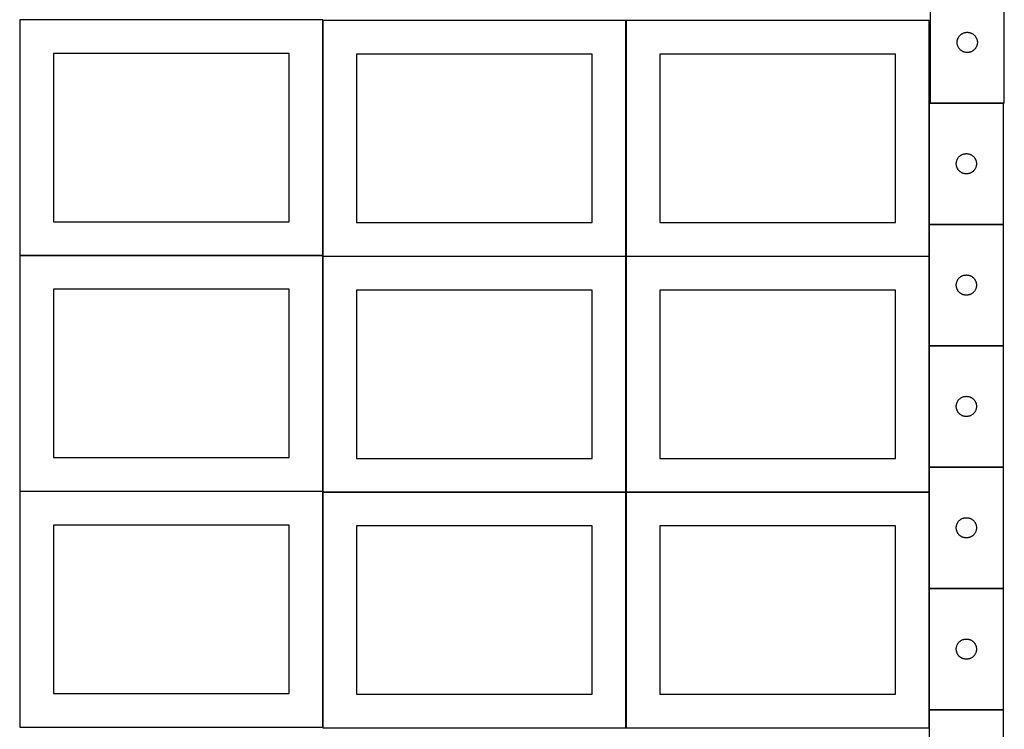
# Model space of a CAD drawing. Header units: millimetres. Extents: x 7 to 1493, y 7 to 2993.
# Tile 2 of 12: x 9 to 1471, y 709 to 1763. Entities that reach past the tile are written whole.
import ezdxf

# ---------------------------------------------------------------- set-up
doc = ezdxf.new("R2010")
doc.units = ezdxf.units.MM
doc.layers.add('COMMON', color=5, linetype='CONTINUOUS', true_color=0x0000ff)
doc.layers.add('CUT', color=7, linetype='CONTINUOUS', true_color=0x000000)

msp = doc.modelspace()

# ---------------------------------------------------------------- linework, layer by layer
at = {"layer": 'COMMON'}
for p, q in [((459.274233, 1412.623824), (459.274233, 1761.299045)), ((909.474234, 1411.299045), (909.474234, 1761.299045)), ((1359.674234, 1638.722963), (1359.674234, 1458.722963)), ((1469.774235, 1638.822964), (1361.099119, 1638.822964)), ((1359.674234, 1458.522962), (1359.674234, 1411.299045)), ((1469.774235, 1458.622963), (1359.774235, 1458.622963)), ((459.174232, 1412.523824), (9.174232, 1412.523824)), ((459.274233, 1062.423823), (459.274233, 1411.099044)), ((909.374233, 1411.199045), (459.374233, 1411.199045)), ((909.474234, 1061.099044), (909.474234, 1411.099044)), ((1359.574234, 1411.199045), (909.574234, 1411.199045)), ((1359.674234, 1411.099044), (1359.674234, 1278.522962)), ((1359.674234, 1278.322961), (1359.674234, 1098.322961)), ((1469.774235, 1278.422962), (1359.774235, 1278.422962)), ((1359.674234, 1098.12296), (1359.674234, 1061.099044)), ((1469.774235, 1098.222961), (1359.774235, 1098.222961)), ((9.174232, 1062.323822), (459.174232, 1062.323822)), ((459.274233, 712.223822), (459.274233, 1060.899043)), ((459.374233, 1060.999043), (909.374233, 1060.999043)), ((909.474233, 1060.899043), (909.474233, 710.899043)), ((1359.574234, 1060.999044), (909.574234, 1060.999044)), ((1359.674234, 1060.899043), (1359.674234, 918.12296)), ((1359.674234, 917.922959), (1359.674234, 737.922959)), ((1469.774235, 918.02296), (1359.774235, 918.02296)), ((1359.674234, 737.722958), (1359.674234, 710.899043)), ((1359.774235, 737.822958), (1469.774235, 737.822958))]:
    msp.add_line(p, q, dxfattribs=at)
at = {"layer": 'CUT'}
for p, q in [((1361.099119, 1818.922964), (1361.099119, 1638.922964)), ((1471.099119, 1638.922964), (1471.099119, 1818.922964)), ((459.174232, 1762.623824), (9.174232, 1762.623824)), ((9.174232, 1762.623824), (9.174232, 1412.623824)), ((459.174232, 1412.623824), (459.174232, 1762.623824)), ((909.374233, 1761.299045), (459.374233, 1761.299045)), ((459.374233, 1761.299045), (459.374233, 1411.299045)), ((909.374233, 1411.299045), (909.374233, 1761.299045)), ((1359.574234, 1761.299045), (909.574234, 1761.299045)), ((909.574234, 1761.299045), (909.574234, 1411.299045)), ((1359.574234, 1411.299045), (1359.574234, 1761.299045)), ((1405.629957, 1739.665247), (1406.196837, 1740.189943)), ((1406.196837, 1740.189943), (1406.789977, 1740.684762)), ((1406.789977, 1740.684762), (1407.407803, 1741.148389)), ((1407.407803, 1741.148389), (1408.048676, 1741.579598)), ((1408.048676, 1741.579598), (1408.710898, 1741.977243)), ((1408.710898, 1741.977243), (1409.392712, 1742.340271)), ((1409.392712, 1742.340271), (1410.092311, 1742.667718)), ((1410.092311, 1742.667718), (1410.807838, 1742.958717)), ((1410.807838, 1742.958717), (1411.537397, 1743.212495)), ((1411.537397, 1743.212495), (1412.279052, 1743.42838)), ((1412.279052, 1743.42838), (1413.030838, 1743.6058)), ((1413.030838, 1743.6058), (1413.79076, 1743.744283)), ((1413.79076, 1743.744283), (1414.556804, 1743.843463)), ((1414.556804, 1743.843463), (1415.326938, 1743.903076)), ((1415.326938, 1743.903076), (1416.099119, 1743.922964)), ((1416.099119, 1743.922964), (1416.8713, 1743.903076)), ((1416.8713, 1743.903076), (1417.641434, 1743.843463)), ((1417.641434, 1743.843463), (1418.407478, 1743.744283)), ((1418.407478, 1743.744283), (1419.1674, 1743.6058)), ((1419.1674, 1743.6058), (1419.919186, 1743.42838)), ((1419.919186, 1743.42838), (1420.660842, 1743.212495)), ((1420.660842, 1743.212495), (1421.3904, 1742.958717)), ((1421.3904, 1742.958717), (1422.105928, 1742.667718)), ((1422.105928, 1742.667718), (1422.805526, 1742.340271)), ((1422.805526, 1742.340271), (1423.48734, 1741.977243)), ((1423.48734, 1741.977243), (1424.149562, 1741.579598)), ((1424.149562, 1741.579598), (1424.790436, 1741.148389)), ((1424.790436, 1741.148389), (1425.408261, 1740.684762)), ((1425.408261, 1740.684762), (1426.001401, 1740.189943)), ((1426.001401, 1740.189943), (1426.568281, 1739.665247)), ((1401.104092, 1729.309183), (1401.143856, 1730.080596)), ((1401.104092, 1728.536746), (1401.104092, 1729.309183)), ((1401.143856, 1727.765332), (1401.104092, 1728.536746)), ((1401.143856, 1730.080596), (1401.223279, 1730.84894)), ((1401.223279, 1726.996989), (1401.143856, 1727.765332)), ((1401.223279, 1730.84894), (1401.34215, 1731.612176)), ((1401.34215, 1726.233753), (1401.223279, 1726.996989)), ((1401.34215, 1731.612176), (1401.500154, 1732.368281)), ((1401.500154, 1725.477648), (1401.34215, 1726.233753)), ((1401.500154, 1732.368281), (1401.696871, 1733.115249)), ((1401.696871, 1724.73068), (1401.500154, 1725.477648)), ((1401.696871, 1733.115249), (1401.931781, 1733.8511)), ((1401.931781, 1733.8511), (1402.20426, 1734.573883)), ((1402.20426, 1734.573883), (1402.513585, 1735.28168)), ((1402.513585, 1735.28168), (1402.858937, 1735.972616)), ((1402.858937, 1735.972616), (1403.2394, 1736.644856)), ((1403.2394, 1736.644856), (1403.653964, 1737.29662)), ((1403.653964, 1737.29662), (1404.10153, 1737.926179)), ((1404.10153, 1737.926179), (1404.580912, 1738.531862)), ((1404.580912, 1738.531862), (1405.090839, 1739.112064)), ((1405.090839, 1739.112064), (1405.629957, 1739.665247)), ((1426.568281, 1739.665247), (1427.1074, 1739.112064)), ((1427.1074, 1739.112064), (1427.617326, 1738.531862)), ((1427.617326, 1738.531862), (1428.096708, 1737.926179)), ((1428.096708, 1737.926179), (1428.544274, 1737.29662)), ((1428.544274, 1737.29662), (1428.958839, 1736.644856)), ((1428.958839, 1736.644856), (1429.339301, 1735.972616)), ((1429.339301, 1735.972616), (1429.684653, 1735.28168)), ((1429.684653, 1735.28168), (1429.993979, 1734.573883)), ((1429.993979, 1734.573883), (1430.266458, 1733.8511)), ((1430.266458, 1733.8511), (1430.501367, 1733.115249)), ((1430.501367, 1733.115249), (1430.698085, 1732.368281)), ((1430.698085, 1725.477648), (1430.501367, 1724.73068)), ((1430.698085, 1732.368281), (1430.856088, 1731.612176)), ((1430.856088, 1726.233753), (1430.698085, 1725.477648)), ((1430.856088, 1731.612176), (1430.974959, 1730.84894)), ((1430.974959, 1726.996989), (1430.856088, 1726.233753)), ((1430.974959, 1730.84894), (1431.054382, 1730.080596)), ((1431.054382, 1727.765332), (1430.974959, 1726.996989)), ((1431.054382, 1730.080596), (1431.094146, 1729.309183)), ((1431.094146, 1728.536746), (1431.054382, 1727.765332)), ((1431.094146, 1729.309183), (1431.094146, 1728.536746)), ((409.174232, 1712.623824), (59.174232, 1712.623824)), ((59.174232, 1712.623824), (59.174232, 1462.623824)), ((409.174232, 1462.623824), (409.174232, 1712.623824)), ((859.374233, 1711.299045), (509.374233, 1711.299045)), ((509.374233, 1711.299045), (509.374233, 1461.299045)), ((859.374233, 1461.299045), (859.374233, 1711.299045)), ((1309.574234, 1711.299045), (959.574234, 1711.299045)), ((959.574234, 1711.299045), (959.574234, 1461.299045)), ((1309.574234, 1461.299045), (1309.574234, 1711.299045)), ((1401.931781, 1723.994829), (1401.696871, 1724.73068)), ((1402.20426, 1723.272046), (1401.931781, 1723.994829)), ((1402.513585, 1722.564249), (1402.20426, 1723.272046)), ((1402.858937, 1721.873313), (1402.513585, 1722.564249)), ((1403.2394, 1721.201072), (1402.858937, 1721.873313)), ((1403.653964, 1720.549309), (1403.2394, 1721.201072)), ((1404.10153, 1719.91975), (1403.653964, 1720.549309)), ((1404.580912, 1719.314067), (1404.10153, 1719.91975)), ((1405.090839, 1718.733864), (1404.580912, 1719.314067)), ((1405.629957, 1718.180682), (1405.090839, 1718.733864)), ((1406.196837, 1717.655985), (1405.629957, 1718.180682)), ((1406.789977, 1717.161167), (1406.196837, 1717.655985)), ((1407.407803, 1716.697539), (1406.789977, 1717.161167)), ((1408.048676, 1716.266331), (1407.407803, 1716.697539)), ((1408.710898, 1715.868686), (1408.048676, 1716.266331)), ((1409.392712, 1715.505658), (1408.710898, 1715.868686)), ((1410.092311, 1715.178211), (1409.392712, 1715.505658)), ((1410.807838, 1714.887212), (1410.092311, 1715.178211)), ((1411.537397, 1714.633434), (1410.807838, 1714.887212)), ((1412.279052, 1714.417549), (1411.537397, 1714.633434)), ((1413.030838, 1714.240129), (1412.279052, 1714.417549)), ((1413.79076, 1714.101646), (1413.030838, 1714.240129)), ((1414.556804, 1714.002466), (1413.79076, 1714.101646)), ((1415.326938, 1713.942853), (1414.556804, 1714.002466)), ((1416.099119, 1713.922964), (1415.326938, 1713.942853)), ((1416.8713, 1713.942853), (1416.099119, 1713.922964)), ((1417.641434, 1714.002466), (1416.8713, 1713.942853)), ((1418.407478, 1714.101646), (1417.641434, 1714.002466)), ((1419.1674, 1714.240129), (1418.407478, 1714.101646)), ((1419.919186, 1714.417549), (1419.1674, 1714.240129)), ((1420.660842, 1714.633434), (1419.919186, 1714.417549)), ((1421.3904, 1714.887212), (1420.660842, 1714.633434)), ((1422.105928, 1715.178211), (1421.3904, 1714.887212)), ((1422.805526, 1715.505658), (1422.105928, 1715.178211)), ((1423.48734, 1715.868686), (1422.805526, 1715.505658)), ((1424.149562, 1716.266331), (1423.48734, 1715.868686)), ((1424.790436, 1716.697539), (1424.149562, 1716.266331)), ((1425.408261, 1717.161167), (1424.790436, 1716.697539)), ((1426.001401, 1717.655985), (1425.408261, 1717.161167)), ((1426.568281, 1718.180682), (1426.001401, 1717.655985)), ((1427.1074, 1718.733864), (1426.568281, 1718.180682)), ((1427.617326, 1719.314067), (1427.1074, 1718.733864)), ((1428.096708, 1719.91975), (1427.617326, 1719.314067)), ((1428.544274, 1720.549309), (1428.096708, 1719.91975)), ((1428.958839, 1721.201072), (1428.544274, 1720.549309)), ((1429.339301, 1721.873313), (1428.958839, 1721.201072)), ((1429.684653, 1722.564249), (1429.339301, 1721.873313)), ((1429.993979, 1723.272046), (1429.684653, 1722.564249)), ((1430.266458, 1723.994829), (1429.993979, 1723.272046)), ((1430.501367, 1724.73068), (1430.266458, 1723.994829)), ((1469.774235, 1638.722963), (1359.774235, 1638.722963)), ((1359.774235, 1638.722963), (1359.774235, 1458.722963)), ((1361.099119, 1638.922964), (1471.099119, 1638.922964)), ((1469.774235, 1458.722963), (1469.774235, 1638.722963)), ((1399.779208, 1549.109182), (1399.818972, 1549.880595)), ((1399.818972, 1549.880595), (1399.898395, 1550.648939)), ((1399.898395, 1550.648939), (1400.017266, 1551.412175)), ((1400.017266, 1551.412175), (1400.17527, 1552.16828)), ((1400.17527, 1552.16828), (1400.371987, 1552.915248)), ((1400.371987, 1552.915248), (1400.606897, 1553.651099)), ((1400.606897, 1553.651099), (1400.879376, 1554.373882)), ((1400.879376, 1554.373882), (1401.188701, 1555.081679)), ((1401.188701, 1555.081679), (1401.534053, 1555.772615)), ((1401.534053, 1555.772615), (1401.914516, 1556.444855)), ((1401.914516, 1556.444855), (1402.32908, 1557.096619)), ((1402.32908, 1557.096619), (1402.776646, 1557.726178)), ((1402.776646, 1557.726178), (1403.256028, 1558.331861)), ((1403.256028, 1558.331861), (1403.765955, 1558.912063)), ((1403.765955, 1558.912063), (1404.305073, 1559.465246)), ((1404.305073, 1559.465246), (1404.871953, 1559.989942)), ((1404.871953, 1559.989942), (1405.465093, 1560.484761)), ((1405.465093, 1560.484761), (1406.082919, 1560.948388)), ((1406.082919, 1560.948388), (1406.723792, 1561.379597)), ((1406.723792, 1561.379597), (1407.386014, 1561.777242)), ((1407.386014, 1561.777242), (1408.067828, 1562.14027)), ((1408.067828, 1562.14027), (1408.767427, 1562.467717)), ((1408.767427, 1562.467717), (1409.482954, 1562.758716)), ((1409.482954, 1562.758716), (1410.212513, 1563.012494)), ((1410.212513, 1563.012494), (1410.954168, 1563.228379)), ((1410.954168, 1563.228379), (1411.705954, 1563.405799)), ((1411.705954, 1563.405799), (1412.465876, 1563.544282)), ((1412.465876, 1563.544282), (1413.23192, 1563.643462)), ((1413.23192, 1563.643462), (1414.002054, 1563.703075)), ((1414.002054, 1563.703075), (1414.774235, 1563.722963)), ((1414.774235, 1563.722963), (1415.546416, 1563.703075)), ((1415.546416, 1563.703075), (1416.31655, 1563.643462)), ((1416.31655, 1563.643462), (1417.082594, 1563.544282)), ((1417.082594, 1563.544282), (1417.842516, 1563.405799)), ((1417.842516, 1563.405799), (1418.594302, 1563.228379)), ((1418.594302, 1563.228379), (1419.335958, 1563.012494)), ((1419.335958, 1563.012494), (1420.065516, 1562.758716)), ((1420.065516, 1562.758716), (1420.781044, 1562.467717)), ((1420.781044, 1562.467717), (1421.480642, 1562.14027)), ((1421.480642, 1562.14027), (1422.162456, 1561.777242)), ((1422.162456, 1561.777242), (1422.824678, 1561.379597)), ((1422.824678, 1561.379597), (1423.465552, 1560.948388)), ((1423.465552, 1560.948388), (1424.083377, 1560.484761)), ((1424.083377, 1560.484761), (1424.676517, 1559.989942)), ((1424.676517, 1559.989942), (1425.243397, 1559.465246)), ((1425.243397, 1559.465246), (1425.782516, 1558.912063)), ((1425.782516, 1558.912063), (1426.292442, 1558.331861)), ((1426.292442, 1558.331861), (1426.771824, 1557.726178)), ((1426.771824, 1557.726178), (1427.21939, 1557.096619)), ((1427.21939, 1557.096619), (1427.633955, 1556.444855)), ((1427.633955, 1556.444855), (1428.014417, 1555.772615)), ((1428.014417, 1555.772615), (1428.359769, 1555.081679)), ((1428.359769, 1555.081679), (1428.669095, 1554.373882)), ((1428.669095, 1554.373882), (1428.941574, 1553.651099)), ((1428.941574, 1553.651099), (1429.176483, 1552.915248)), ((1429.176483, 1552.915248), (1429.373201, 1552.16828)), ((1429.373201, 1552.16828), (1429.531204, 1551.412175)), ((1429.531204, 1551.412175), (1429.650075, 1550.648939)), ((1429.650075, 1550.648939), (1429.729498, 1549.880595)), ((1429.729498, 1549.880595), (1429.769262, 1549.109182)), ((1399.779208, 1548.336745), (1399.779208, 1549.109182)), ((1399.818972, 1547.565331), (1399.779208, 1548.336745)), ((1399.898395, 1546.796988), (1399.818972, 1547.565331)), ((1400.017266, 1546.033752), (1399.898395, 1546.796988)), ((1400.17527, 1545.277647), (1400.017266, 1546.033752)), ((1400.371987, 1544.530679), (1400.17527, 1545.277647)), ((1400.606897, 1543.794828), (1400.371987, 1544.530679)), ((1400.879376, 1543.072045), (1400.606897, 1543.794828)), ((1401.188701, 1542.364248), (1400.879376, 1543.072045)), ((1401.534053, 1541.673312), (1401.188701, 1542.364248)), ((1401.914516, 1541.001071), (1401.534053, 1541.673312)), ((1402.32908, 1540.349308), (1401.914516, 1541.001071)), ((1402.776646, 1539.719749), (1402.32908, 1540.349308)), ((1403.256028, 1539.114066), (1402.776646, 1539.719749)), ((1403.765955, 1538.533863), (1403.256028, 1539.114066)), ((1404.305073, 1537.980681), (1403.765955, 1538.533863)), ((1404.871953, 1537.455984), (1404.305073, 1537.980681)), ((1405.465093, 1536.961166), (1404.871953, 1537.455984)), ((1406.082919, 1536.497538), (1405.465093, 1536.961166)), ((1406.723792, 1536.06633), (1406.082919, 1536.497538)), ((1407.386014, 1535.668685), (1406.723792, 1536.06633)), ((1408.067828, 1535.305657), (1407.386014, 1535.668685)), ((1408.767427, 1534.97821), (1408.067828, 1535.305657)), ((1421.480642, 1535.305657), (1420.781044, 1534.97821)), ((1422.162456, 1535.668685), (1421.480642, 1535.305657)), ((1422.824678, 1536.06633), (1422.162456, 1535.668685)), ((1423.465552, 1536.497538), (1422.824678, 1536.06633)), ((1424.083377, 1536.961166), (1423.465552, 1536.497538)), ((1424.676517, 1537.455984), (1424.083377, 1536.961166)), ((1425.243397, 1537.980681), (1424.676517, 1537.455984)), ((1425.782516, 1538.533863), (1425.243397, 1537.980681)), ((1426.292442, 1539.114066), (1425.782516, 1538.533863)), ((1426.771824, 1539.719749), (1426.292442, 1539.114066)), ((1427.21939, 1540.349308), (1426.771824, 1539.719749)), ((1427.633955, 1541.001071), (1427.21939, 1540.349308)), ((1428.014417, 1541.673312), (1427.633955, 1541.001071)), ((1428.359769, 1542.364248), (1428.014417, 1541.673312)), ((1428.669095, 1543.072045), (1428.359769, 1542.364248)), ((1428.941574, 1543.794828), (1428.669095, 1543.072045)), ((1429.176483, 1544.530679), (1428.941574, 1543.794828)), ((1429.373201, 1545.277647), (1429.176483, 1544.530679)), ((1429.531204, 1546.033752), (1429.373201, 1545.277647)), ((1429.650075, 1546.796988), (1429.531204, 1546.033752)), ((1429.729498, 1547.565331), (1429.650075, 1546.796988)), ((1429.769262, 1548.336745), (1429.729498, 1547.565331)), ((1429.769262, 1549.109182), (1429.769262, 1548.336745)), ((1409.482954, 1534.687211), (1408.767427, 1534.97821)), ((1410.212513, 1534.433433), (1409.482954, 1534.687211)), ((1410.954168, 1534.217548), (1410.212513, 1534.433433)), ((1411.705954, 1534.040128), (1410.954168, 1534.217548)), ((1412.465876, 1533.901645), (1411.705954, 1534.040128)), ((1413.23192, 1533.802465), (1412.465876, 1533.901645)), ((1414.002054, 1533.742852), (1413.23192, 1533.802465)), ((1414.774235, 1533.722963), (1414.002054, 1533.742852)), ((1415.546416, 1533.742852), (1414.774235, 1533.722963)), ((1416.31655, 1533.802465), (1415.546416, 1533.742852)), ((1417.082594, 1533.901645), (1416.31655, 1533.802465)), ((1417.842516, 1534.040128), (1417.082594, 1533.901645)), ((1418.594302, 1534.217548), (1417.842516, 1534.040128)), ((1419.335958, 1534.433433), (1418.594302, 1534.217548)), ((1420.065516, 1534.687211), (1419.335958, 1534.433433)), ((1420.781044, 1534.97821), (1420.065516, 1534.687211)), ((59.174232, 1462.623824), (409.174232, 1462.623824)), ((509.374233, 1461.299045), (859.374233, 1461.299045)), ((959.574234, 1461.299045), (1309.574234, 1461.299045)), ((1359.774235, 1458.722963), (1469.774235, 1458.722963)), ((1469.774235, 1458.522962), (1359.774235, 1458.522962)), ((1359.774235, 1458.522962), (1359.774235, 1278.522962)), ((1469.774235, 1278.522962), (1469.774235, 1458.522962)), ((9.174232, 1412.623824), (459.174232, 1412.623824)), ((459.174232, 1412.423823), (9.174232, 1412.423823)), ((9.174232, 1412.423823), (9.174232, 1062.423823)), ((459.174232, 1062.423823), (459.174232, 1412.423823)), ((459.374233, 1411.299045), (909.374233, 1411.299045)), ((909.374233, 1411.099044), (459.374233, 1411.099044)), ((459.374233, 1411.099044), (459.374233, 1061.099044)), ((909.374233, 1061.099044), (909.374233, 1411.099044)), ((909.574234, 1411.299045), (1359.574234, 1411.299045)), ((1359.574234, 1411.099044), (909.574234, 1411.099044)), ((909.574234, 1411.099044), (909.574234, 1061.099044)), ((1359.574234, 1061.099044), (1359.574234, 1411.099044)), ((1400.879376, 1374.173881), (1401.188701, 1374.881678)), ((1401.188701, 1374.881678), (1401.534053, 1375.572614)), ((1401.534053, 1375.572614), (1401.914516, 1376.244854)), ((1401.914516, 1376.244854), (1402.32908, 1376.896618)), ((1402.32908, 1376.896618), (1402.776646, 1377.526177)), ((1402.776646, 1377.526177), (1403.256028, 1378.13186)), ((1403.256028, 1378.13186), (1403.765955, 1378.712062)), ((1403.765955, 1378.712062), (1404.305073, 1379.265245)), ((1404.305073, 1379.265245), (1404.871953, 1379.789941)), ((1404.871953, 1379.789941), (1405.465093, 1380.28476)), ((1405.465093, 1380.28476), (1406.082919, 1380.748387)), ((1406.082919, 1380.748387), (1406.723792, 1381.179596)), ((1406.723792, 1381.179596), (1407.386014, 1381.577241)), ((1407.386014, 1381.577241), (1408.067828, 1381.940269)), ((1408.067828, 1381.940269), (1408.767427, 1382.267716)), ((1408.767427, 1382.267716), (1409.482954, 1382.558715)), ((1409.482954, 1382.558715), (1410.212513, 1382.812493)), ((1410.212513, 1382.812493), (1410.954168, 1383.028378)), ((1410.954168, 1383.028378), (1411.705954, 1383.205798)), ((1411.705954, 1383.205798), (1412.465876, 1383.344281)), ((1412.465876, 1383.344281), (1413.23192, 1383.443461)), ((1413.23192, 1383.443461), (1414.002054, 1383.503074)), ((1414.002054, 1383.503074), (1414.774235, 1383.522962)), ((1414.774235, 1383.522962), (1415.546416, 1383.503074)), ((1415.546416, 1383.503074), (1416.31655, 1383.443461)), ((1416.31655, 1383.443461), (1417.082594, 1383.344281)), ((1417.082594, 1383.344281), (1417.842516, 1383.205798)), ((1417.842516, 1383.205798), (1418.594302, 1383.028378)), ((1418.594302, 1383.028378), (1419.335958, 1382.812493)), ((1419.335958, 1382.812493), (1420.065516, 1382.558715)), ((1420.065516, 1382.558715), (1420.781044, 1382.267716)), ((1420.781044, 1382.267716), (1421.480642, 1381.940269)), ((1421.480642, 1381.940269), (1422.162456, 1381.577241)), ((1422.162456, 1381.577241), (1422.824678, 1381.179596)), ((1422.824678, 1381.179596), (1423.465552, 1380.748387)), ((1423.465552, 1380.748387), (1424.083377, 1380.28476)), ((1424.083377, 1380.28476), (1424.676517, 1379.789941)), ((1424.676517, 1379.789941), (1425.243397, 1379.265245)), ((1425.243397, 1379.265245), (1425.782516, 1378.712062)), ((1425.782516, 1378.712062), (1426.292442, 1378.13186)), ((1426.292442, 1378.13186), (1426.771824, 1377.526177)), ((1426.771824, 1377.526177), (1427.21939, 1376.896618)), ((1427.21939, 1376.896618), (1427.633955, 1376.244854)), ((1427.633955, 1376.244854), (1428.014417, 1375.572614)), ((1428.014417, 1375.572614), (1428.359769, 1374.881678)), ((1428.359769, 1374.881678), (1428.669095, 1374.173881)), ((409.174232, 1362.423823), (59.174232, 1362.423823)), ((59.174232, 1362.423823), (59.174232, 1112.423823)), ((409.174232, 1112.423823), (409.174232, 1362.423823)), ((859.374233, 1361.099044), (509.374233, 1361.099044)), ((509.374233, 1361.099044), (509.374233, 1111.099044)), ((859.374233, 1111.099044), (859.374233, 1361.099044)), ((1309.574234, 1361.099044), (959.574234, 1361.099044)), ((959.574234, 1361.099044), (959.574234, 1111.099044)), ((1309.574234, 1111.099044), (1309.574234, 1361.099044)), ((1399.779208, 1368.909181), (1399.818972, 1369.680594)), ((1399.779208, 1368.136744), (1399.779208, 1368.909181)), ((1399.818972, 1367.36533), (1399.779208, 1368.136744)), ((1399.818972, 1369.680594), (1399.898395, 1370.448938)), ((1399.898395, 1366.596987), (1399.818972, 1367.36533)), ((1399.898395, 1370.448938), (1400.017266, 1371.212174)), ((1400.017266, 1365.833751), (1399.898395, 1366.596987)), ((1400.017266, 1371.212174), (1400.17527, 1371.968279)), ((1400.17527, 1365.077646), (1400.017266, 1365.833751)), ((1400.17527, 1371.968279), (1400.371987, 1372.715247)), ((1400.371987, 1364.330678), (1400.17527, 1365.077646)), ((1400.371987, 1372.715247), (1400.606897, 1373.451098)), ((1400.606897, 1363.594827), (1400.371987, 1364.330678)), ((1400.606897, 1373.451098), (1400.879376, 1374.173881)), ((1400.879376, 1362.872044), (1400.606897, 1363.594827)), ((1401.188701, 1362.164247), (1400.879376, 1362.872044)), ((1401.534053, 1361.473311), (1401.188701, 1362.164247)), ((1401.914516, 1360.80107), (1401.534053, 1361.473311)), ((1402.32908, 1360.149307), (1401.914516, 1360.80107)), ((1402.776646, 1359.519748), (1402.32908, 1360.149307)), ((1427.21939, 1360.149307), (1426.771824, 1359.519748)), ((1427.633955, 1360.80107), (1427.21939, 1360.149307)), ((1428.014417, 1361.473311), (1427.633955, 1360.80107)), ((1428.359769, 1362.164247), (1428.014417, 1361.473311)), ((1428.669095, 1362.872044), (1428.359769, 1362.164247)), ((1428.669095, 1374.173881), (1428.941574, 1373.451098)), ((1428.941574, 1363.594827), (1428.669095, 1362.872044)), ((1428.941574, 1373.451098), (1429.176483, 1372.715247)), ((1429.176483, 1364.330678), (1428.941574, 1363.594827)), ((1429.176483, 1372.715247), (1429.373201, 1371.968279)), ((1429.373201, 1365.077646), (1429.176483, 1364.330678)), ((1429.373201, 1371.968279), (1429.531204, 1371.212174)), ((1429.531204, 1365.833751), (1429.373201, 1365.077646)), ((1429.531204, 1371.212174), (1429.650075, 1370.448938)), ((1429.650075, 1366.596987), (1429.531204, 1365.833751)), ((1429.650075, 1370.448938), (1429.729498, 1369.680594)), ((1429.729498, 1367.36533), (1429.650075, 1366.596987)), ((1429.729498, 1369.680594), (1429.769262, 1368.909181)), ((1429.769262, 1368.136744), (1429.729498, 1367.36533)), ((1429.769262, 1368.909181), (1429.769262, 1368.136744)), ((1403.256028, 1358.914065), (1402.776646, 1359.519748)), ((1403.765955, 1358.333862), (1403.256028, 1358.914065)), ((1404.305073, 1357.78068), (1403.765955, 1358.333862)), ((1404.871953, 1357.255983), (1404.305073, 1357.78068)), ((1405.465093, 1356.761165), (1404.871953, 1357.255983)), ((1406.082919, 1356.297537), (1405.465093, 1356.761165)), ((1406.723792, 1355.866329), (1406.082919, 1356.297537)), ((1407.386014, 1355.468684), (1406.723792, 1355.866329)), ((1408.067828, 1355.105656), (1407.386014, 1355.468684)), ((1408.767427, 1354.778209), (1408.067828, 1355.105656)), ((1409.482954, 1354.48721), (1408.767427, 1354.778209)), ((1410.212513, 1354.233432), (1409.482954, 1354.48721)), ((1410.954168, 1354.017547), (1410.212513, 1354.233432)), ((1411.705954, 1353.840127), (1410.954168, 1354.017547)), ((1412.465876, 1353.701644), (1411.705954, 1353.840127)), ((1413.23192, 1353.602464), (1412.465876, 1353.701644)), ((1414.002054, 1353.542851), (1413.23192, 1353.602464)), ((1414.774235, 1353.522962), (1414.002054, 1353.542851)), ((1415.546416, 1353.542851), (1414.774235, 1353.522962)), ((1416.31655, 1353.602464), (1415.546416, 1353.542851)), ((1417.082594, 1353.701644), (1416.31655, 1353.602464)), ((1417.842516, 1353.840127), (1417.082594, 1353.701644)), ((1418.594302, 1354.017547), (1417.842516, 1353.840127)), ((1419.335958, 1354.233432), (1418.594302, 1354.017547)), ((1420.065516, 1354.48721), (1419.335958, 1354.233432)), ((1420.781044, 1354.778209), (1420.065516, 1354.48721)), ((1421.480642, 1355.105656), (1420.781044, 1354.778209)), ((1422.162456, 1355.468684), (1421.480642, 1355.105656)), ((1422.824678, 1355.866329), (1422.162456, 1355.468684)), ((1423.465552, 1356.297537), (1422.824678, 1355.866329)), ((1424.083377, 1356.761165), (1423.465552, 1356.297537)), ((1424.676517, 1357.255983), (1424.083377, 1356.761165)), ((1425.243397, 1357.78068), (1424.676517, 1357.255983)), ((1425.782516, 1358.333862), (1425.243397, 1357.78068)), ((1426.292442, 1358.914065), (1425.782516, 1358.333862)), ((1426.771824, 1359.519748), (1426.292442, 1358.914065)), ((1359.774235, 1278.522962), (1469.774235, 1278.522962)), ((1469.774235, 1278.322961), (1359.774235, 1278.322961)), ((1359.774235, 1278.322961), (1359.774235, 1098.322961)), ((1469.774235, 1098.322961), (1469.774235, 1278.322961)), ((1403.765955, 1198.512061), (1404.305073, 1199.065244)), ((1404.305073, 1199.065244), (1404.871953, 1199.58994)), ((1404.871953, 1199.58994), (1405.465093, 1200.084759)), ((1405.465093, 1200.084759), (1406.082919, 1200.548386)), ((1406.082919, 1200.548386), (1406.723792, 1200.979595)), ((1406.723792, 1200.979595), (1407.386014, 1201.37724)), ((1407.386014, 1201.37724), (1408.067828, 1201.740268)), ((1408.067828, 1201.740268), (1408.767427, 1202.067715)), ((1408.767427, 1202.067715), (1409.482954, 1202.358714)), ((1409.482954, 1202.358714), (1410.212513, 1202.612492)), ((1410.212513, 1202.612492), (1410.954168, 1202.828377)), ((1410.954168, 1202.828377), (1411.705954, 1203.005797)), ((1411.705954, 1203.005797), (1412.465876, 1203.14428)), ((1412.465876, 1203.14428), (1413.23192, 1203.24346)), ((1413.23192, 1203.24346), (1414.002054, 1203.303073)), ((1414.002054, 1203.303073), (1414.774235, 1203.322961)), ((1414.774235, 1203.322961), (1415.546416, 1203.303073)), ((1415.546416, 1203.303073), (1416.31655, 1203.24346)), ((1416.31655, 1203.24346), (1417.082594, 1203.14428)), ((1417.082594, 1203.14428), (1417.842516, 1203.005797)), ((1417.842516, 1203.005797), (1418.594302, 1202.828377)), ((1418.594302, 1202.828377), (1419.335958, 1202.612492)), ((1419.335958, 1202.612492), (1420.065516, 1202.358714)), ((1420.065516, 1202.358714), (1420.781044, 1202.067715)), ((1420.781044, 1202.067715), (1421.480642, 1201.740268)), ((1421.480642, 1201.740268), (1422.162456, 1201.37724)), ((1422.162456, 1201.37724), (1422.824678, 1200.979595)), ((1422.824678, 1200.979595), (1423.465552, 1200.548386)), ((1423.465552, 1200.548386), (1424.083377, 1200.084759)), ((1424.083377, 1200.084759), (1424.676517, 1199.58994)), ((1424.676517, 1199.58994), (1425.243397, 1199.065244)), ((1425.243397, 1199.065244), (1425.782516, 1198.512061)), ((1399.779208, 1188.70918), (1399.818972, 1189.480593)), ((1399.779208, 1187.936743), (1399.779208, 1188.70918)), ((1399.818972, 1187.165329), (1399.779208, 1187.936743)), ((1399.818972, 1189.480593), (1399.898395, 1190.248937)), ((1399.898395, 1186.396986), (1399.818972, 1187.165329)), ((1399.898395, 1190.248937), (1400.017266, 1191.012173)), ((1400.017266, 1185.63375), (1399.898395, 1186.396986)), ((1400.017266, 1191.012173), (1400.17527, 1191.768278)), ((1400.17527, 1184.877645), (1400.017266, 1185.63375)), ((1400.17527, 1191.768278), (1400.371987, 1192.515246)), ((1400.371987, 1184.130677), (1400.17527, 1184.877645)), ((1400.371987, 1192.515246), (1400.606897, 1193.251097)), ((1400.606897, 1193.251097), (1400.879376, 1193.97388)), ((1400.879376, 1193.97388), (1401.188701, 1194.681677)), ((1401.188701, 1194.681677), (1401.534053, 1195.372613)), ((1401.534053, 1195.372613), (1401.914516, 1196.044853)), ((1401.914516, 1196.044853), (1402.32908, 1196.696617)), ((1402.32908, 1196.696617), (1402.776646, 1197.326176)), ((1402.776646, 1197.326176), (1403.256028, 1197.931859)), ((1403.256028, 1197.931859), (1403.765955, 1198.512061)), ((1425.782516, 1198.512061), (1426.292442, 1197.931859)), ((1426.292442, 1197.931859), (1426.771824, 1197.326176)), ((1426.771824, 1197.326176), (1427.21939, 1196.696617)), ((1427.21939, 1196.696617), (1427.633955, 1196.044853)), ((1427.633955, 1196.044853), (1428.014417, 1195.372613)), ((1428.014417, 1195.372613), (1428.359769, 1194.681677)), ((1428.359769, 1194.681677), (1428.669095, 1193.97388)), ((1428.669095, 1193.97388), (1428.941574, 1193.251097)), ((1428.941574, 1193.251097), (1429.176483, 1192.515246)), ((1429.176483, 1192.515246), (1429.373201, 1191.768278)), ((1429.373201, 1184.877645), (1429.176483, 1184.130677)), ((1429.373201, 1191.768278), (1429.531204, 1191.012173)), ((1429.531204, 1185.63375), (1429.373201, 1184.877645)), ((1429.531204, 1191.012173), (1429.650075, 1190.248937)), ((1429.650075, 1186.396986), (1429.531204, 1185.63375)), ((1429.650075, 1190.248937), (1429.729498, 1189.480593)), ((1429.729498, 1187.165329), (1429.650075, 1186.396986)), ((1429.729498, 1189.480593), (1429.769262, 1188.70918)), ((1429.769262, 1187.936743), (1429.729498, 1187.165329)), ((1429.769262, 1188.70918), (1429.769262, 1187.936743)), ((1400.606897, 1183.394826), (1400.371987, 1184.130677)), ((1400.879376, 1182.672043), (1400.606897, 1183.394826)), ((1401.188701, 1181.964246), (1400.879376, 1182.672043)), ((1401.534053, 1181.27331), (1401.188701, 1181.964246)), ((1401.914516, 1180.601069), (1401.534053, 1181.27331)), ((1402.32908, 1179.949306), (1401.914516, 1180.601069)), ((1402.776646, 1179.319747), (1402.32908, 1179.949306)), ((1403.256028, 1178.714064), (1402.776646, 1179.319747)), ((1403.765955, 1178.133861), (1403.256028, 1178.714064)), ((1404.305073, 1177.580679), (1403.765955, 1178.133861)), ((1404.871953, 1177.055982), (1404.305073, 1177.580679)), ((1405.465093, 1176.561164), (1404.871953, 1177.055982)), ((1406.082919, 1176.097536), (1405.465093, 1176.561164)), ((1406.723792, 1175.666328), (1406.082919, 1176.097536)), ((1407.386014, 1175.268683), (1406.723792, 1175.666328)), ((1408.067828, 1174.905655), (1407.386014, 1175.268683)), ((1408.767427, 1174.578208), (1408.067828, 1174.905655)), ((1409.482954, 1174.287209), (1408.767427, 1174.578208)), ((1410.212513, 1174.033431), (1409.482954, 1174.287209)), ((1410.954168, 1173.817546), (1410.212513, 1174.033431)), ((1411.705954, 1173.640126), (1410.954168, 1173.817546)), ((1412.465876, 1173.501643), (1411.705954, 1173.640126)), ((1413.23192, 1173.402463), (1412.465876, 1173.501643)), ((1414.002054, 1173.34285), (1413.23192, 1173.402463)), ((1414.774235, 1173.322961), (1414.002054, 1173.34285)), ((1415.546416, 1173.34285), (1414.774235, 1173.322961)), ((1416.31655, 1173.402463), (1415.546416, 1173.34285)), ((1417.082594, 1173.501643), (1416.31655, 1173.402463)), ((1417.842516, 1173.640126), (1417.082594, 1173.501643)), ((1418.594302, 1173.817546), (1417.842516, 1173.640126)), ((1419.335958, 1174.033431), (1418.594302, 1173.817546)), ((1420.065516, 1174.287209), (1419.335958, 1174.033431)), ((1420.781044, 1174.578208), (1420.065516, 1174.287209)), ((1421.480642, 1174.905655), (1420.781044, 1174.578208)), ((1422.162456, 1175.268683), (1421.480642, 1174.905655)), ((1422.824678, 1175.666328), (1422.162456, 1175.268683)), ((1423.465552, 1176.097536), (1422.824678, 1175.666328)), ((1424.083377, 1176.561164), (1423.465552, 1176.097536)), ((1424.676517, 1177.055982), (1424.083377, 1176.561164)), ((1425.243397, 1177.580679), (1424.676517, 1177.055982)), ((1425.782516, 1178.133861), (1425.243397, 1177.580679)), ((1426.292442, 1178.714064), (1425.782516, 1178.133861)), ((1426.771824, 1179.319747), (1426.292442, 1178.714064)), ((1427.21939, 1179.949306), (1426.771824, 1179.319747)), ((1427.633955, 1180.601069), (1427.21939, 1179.949306)), ((1428.014417, 1181.27331), (1427.633955, 1180.601069)), ((1428.359769, 1181.964246), (1428.014417, 1181.27331)), ((1428.669095, 1182.672043), (1428.359769, 1181.964246)), ((1428.941574, 1183.394826), (1428.669095, 1182.672043)), ((1429.176483, 1184.130677), (1428.941574, 1183.394826)), ((59.174232, 1112.423823), (409.174232, 1112.423823)), ((509.374233, 1111.099044), (859.374233, 1111.099044)), ((959.574234, 1111.099044), (1309.574234, 1111.099044)), ((1359.774235, 1098.322961), (1469.774235, 1098.322961)), ((1469.774235, 1098.12296), (1359.774235, 1098.12296)), ((1359.774235, 1098.12296), (1359.774235, 918.12296)), ((1469.774235, 918.12296), (1469.774235, 1098.12296)), ((9.174232, 1062.423823), (459.174232, 1062.423823)), ((459.174232, 1062.223822), (9.174232, 1062.223822)), ((9.174232, 1062.223822), (9.174232, 712.223822)), ((459.174232, 712.223822), (459.174232, 1062.223822)), ((459.374233, 1061.099044), (909.374233, 1061.099044)), ((909.374233, 1060.899043), (459.374233, 1060.899043)), ((459.374233, 1060.899043), (459.374233, 710.899043)), ((909.374233, 710.899043), (909.374233, 1060.899043)), ((909.574234, 1061.099044), (1359.574234, 1061.099044)), ((1359.574234, 1060.899043), (909.574234, 1060.899043)), ((909.574234, 1060.899043), (909.574234, 710.899043)), ((1359.574234, 710.899043), (1359.574234, 1060.899043)), ((409.174232, 1012.223822), (59.174232, 1012.223822)), ((59.174232, 1012.223822), (59.174232, 762.223822)), ((409.174232, 762.223822), (409.174232, 1012.223822)), ((859.374233, 1010.899043), (509.374233, 1010.899043)), ((509.374233, 1010.899043), (509.374233, 760.899043)), ((859.374233, 760.899043), (859.374233, 1010.899043)), ((1309.574234, 1010.899043), (959.574234, 1010.899043)), ((959.574234, 1010.899043), (959.574234, 760.899043)), ((1309.574234, 760.899043), (1309.574234, 1010.899043)), ((1399.779208, 1008.509179), (1399.818972, 1009.280592)), ((1399.818972, 1009.280592), (1399.898395, 1010.048936)), ((1399.898395, 1010.048936), (1400.017266, 1010.812172)), ((1400.017266, 1010.812172), (1400.17527, 1011.568277)), ((1400.17527, 1011.568277), (1400.371987, 1012.315245)), ((1400.371987, 1012.315245), (1400.606897, 1013.051096)), ((1400.606897, 1013.051096), (1400.879376, 1013.773879)), ((1400.879376, 1013.773879), (1401.188701, 1014.481676)), ((1401.188701, 1014.481676), (1401.534053, 1015.172612)), ((1401.534053, 1015.172612), (1401.914516, 1015.844852)), ((1401.914516, 1015.844852), (1402.32908, 1016.496616)), ((1402.32908, 1016.496616), (1402.776646, 1017.126175)), ((1402.776646, 1017.126175), (1403.256028, 1017.731858)), ((1403.256028, 1017.731858), (1403.765955, 1018.31206)), ((1403.765955, 1018.31206), (1404.305073, 1018.865243)), ((1404.305073, 1018.865243), (1404.871953, 1019.389939)), ((1404.871953, 1019.389939), (1405.465093, 1019.884758)), ((1405.465093, 1019.884758), (1406.082919, 1020.348385)), ((1406.082919, 1020.348385), (1406.723792, 1020.779594)), ((1406.723792, 1020.779594), (1407.386014, 1021.177239)), ((1407.386014, 1021.177239), (1408.067828, 1021.540267)), ((1408.067828, 1021.540267), (1408.767427, 1021.867714)), ((1408.767427, 1021.867714), (1409.482954, 1022.158713)), ((1409.482954, 1022.158713), (1410.212513, 1022.412491)), ((1410.212513, 1022.412491), (1410.954168, 1022.628376)), ((1410.954168, 1022.628376), (1411.705954, 1022.805796)), ((1411.705954, 1022.805796), (1412.465876, 1022.944279)), ((1412.465876, 1022.944279), (1413.23192, 1023.043459)), ((1413.23192, 1023.043459), (1414.002054, 1023.103072)), ((1414.002054, 1023.103072), (1414.774235, 1023.12296)), ((1414.774235, 1023.12296), (1415.546416, 1023.103072)), ((1415.546416, 1023.103072), (1416.31655, 1023.043459)), ((1416.31655, 1023.043459), (1417.082594, 1022.944279)), ((1417.082594, 1022.944279), (1417.842516, 1022.805796)), ((1417.842516, 1022.805796), (1418.594302, 1022.628376)), ((1418.594302, 1022.628376), (1419.335958, 1022.412491)), ((1419.335958, 1022.412491), (1420.065516, 1022.158713)), ((1420.065516, 1022.158713), (1420.781044, 1021.867714)), ((1420.781044, 1021.867714), (1421.480642, 1021.540267)), ((1421.480642, 1021.540267), (1422.162456, 1021.177239)), ((1422.162456, 1021.177239), (1422.824678, 1020.779594)), ((1422.824678, 1020.779594), (1423.465552, 1020.348385)), ((1423.465552, 1020.348385), (1424.083377, 1019.884758)), ((1424.083377, 1019.884758), (1424.676517, 1019.389939)), ((1424.676517, 1019.389939), (1425.243397, 1018.865243)), ((1425.243397, 1018.865243), (1425.782516, 1018.31206)), ((1425.782516, 1018.31206), (1426.292442, 1017.731858)), ((1426.292442, 1017.731858), (1426.771824, 1017.126175)), ((1426.771824, 1017.126175), (1427.21939, 1016.496616)), ((1427.21939, 1016.496616), (1427.633955, 1015.844852)), ((1427.633955, 1015.844852), (1428.014417, 1015.172612)), ((1428.014417, 1015.172612), (1428.359769, 1014.481676)), ((1428.359769, 1014.481676), (1428.669095, 1013.773879)), ((1428.669095, 1013.773879), (1428.941574, 1013.051096)), ((1428.941574, 1013.051096), (1429.176483, 1012.315245)), ((1429.176483, 1012.315245), (1429.373201, 1011.568277)), ((1429.373201, 1011.568277), (1429.531204, 1010.812172)), ((1429.531204, 1010.812172), (1429.650075, 1010.048936)), ((1429.650075, 1010.048936), (1429.729498, 1009.280592)), ((1429.729498, 1009.280592), (1429.769262, 1008.509179)), ((1399.779208, 1007.736742), (1399.779208, 1008.509179)), ((1399.818972, 1006.965328), (1399.779208, 1007.736742)), ((1399.898395, 1006.196985), (1399.818972, 1006.965328)), ((1400.017266, 1005.433749), (1399.898395, 1006.196985)), ((1400.17527, 1004.677644), (1400.017266, 1005.433749)), ((1400.371987, 1003.930676), (1400.17527, 1004.677644)), ((1400.606897, 1003.194825), (1400.371987, 1003.930676)), ((1400.879376, 1002.472042), (1400.606897, 1003.194825)), ((1401.188701, 1001.764245), (1400.879376, 1002.472042)), ((1401.534053, 1001.073309), (1401.188701, 1001.764245)), ((1401.914516, 1000.401068), (1401.534053, 1001.073309)), ((1402.32908, 999.749305), (1401.914516, 1000.401068)), ((1402.776646, 999.119746), (1402.32908, 999.749305)), ((1403.256028, 998.514063), (1402.776646, 999.119746)), ((1403.765955, 997.93386), (1403.256028, 998.514063)), ((1404.305073, 997.380678), (1403.765955, 997.93386)), ((1404.871953, 996.855981), (1404.305073, 997.380678)), ((1405.465093, 996.361163), (1404.871953, 996.855981)), ((1406.082919, 995.897535), (1405.465093, 996.361163)), ((1406.723792, 995.466327), (1406.082919, 995.897535)), ((1407.386014, 995.068682), (1406.723792, 995.466327)), ((1408.067828, 994.705654), (1407.386014, 995.068682)), ((1408.767427, 994.378207), (1408.067828, 994.705654)), ((1409.482954, 994.087208), (1408.767427, 994.378207)), ((1420.781044, 994.378207), (1420.065516, 994.087208)), ((1421.480642, 994.705654), (1420.781044, 994.378207)), ((1422.162456, 995.068682), (1421.480642, 994.705654)), ((1422.824678, 995.466327), (1422.162456, 995.068682)), ((1423.465552, 995.897535), (1422.824678, 995.466327)), ((1424.083377, 996.361163), (1423.465552, 995.897535)), ((1424.676517, 996.855981), (1424.083377, 996.361163)), ((1425.243397, 997.380678), (1424.676517, 996.855981)), ((1425.782516, 997.93386), (1425.243397, 997.380678)), ((1426.292442, 998.514063), (1425.782516, 997.93386)), ((1426.771824, 999.119746), (1426.292442, 998.514063)), ((1427.21939, 999.749305), (1426.771824, 999.119746)), ((1427.633955, 1000.401068), (1427.21939, 999.749305)), ((1428.014417, 1001.073309), (1427.633955, 1000.401068)), ((1428.359769, 1001.764245), (1428.014417, 1001.073309)), ((1428.669095, 1002.472042), (1428.359769, 1001.764245)), ((1428.941574, 1003.194825), (1428.669095, 1002.472042)), ((1429.176483, 1003.930676), (1428.941574, 1003.194825)), ((1429.373201, 1004.677644), (1429.176483, 1003.930676)), ((1429.531204, 1005.433749), (1429.373201, 1004.677644)), ((1429.650075, 1006.196985), (1429.531204, 1005.433749)), ((1429.729498, 1006.965328), (1429.650075, 1006.196985)), ((1429.769262, 1007.736742), (1429.729498, 1006.965328)), ((1429.769262, 1008.509179), (1429.769262, 1007.736742)), ((1410.212513, 993.83343), (1409.482954, 994.087208)), ((1410.954168, 993.617545), (1410.212513, 993.83343)), ((1411.705954, 993.440125), (1410.954168, 993.617545)), ((1412.465876, 993.301642), (1411.705954, 993.440125)), ((1413.23192, 993.202462), (1412.465876, 993.301642)), ((1414.002054, 993.142849), (1413.23192, 993.202462)), ((1414.774235, 993.12296), (1414.002054, 993.142849)), ((1415.546416, 993.142849), (1414.774235, 993.12296)), ((1416.31655, 993.202462), (1415.546416, 993.142849)), ((1417.082594, 993.301642), (1416.31655, 993.202462)), ((1417.842516, 993.440125), (1417.082594, 993.301642)), ((1418.594302, 993.617545), (1417.842516, 993.440125)), ((1419.335958, 993.83343), (1418.594302, 993.617545)), ((1420.065516, 994.087208), (1419.335958, 993.83343)), ((1359.774235, 918.12296), (1469.774235, 918.12296)), ((1469.774235, 917.922959), (1359.774235, 917.922959)), ((1359.774235, 917.922959), (1359.774235, 737.922959)), ((1469.774235, 737.922959), (1469.774235, 917.922959)), ((1400.606897, 832.851095), (1400.879376, 833.573878)), ((1400.879376, 833.573878), (1401.188701, 834.281675)), ((1401.188701, 834.281675), (1401.534053, 834.972611)), ((1401.534053, 834.972611), (1401.914516, 835.644851)), ((1401.914516, 835.644851), (1402.32908, 836.296615)), ((1402.32908, 836.296615), (1402.776646, 836.926174)), ((1402.776646, 836.926174), (1403.256028, 837.531857)), ((1403.256028, 837.531857), (1403.765955, 838.112059)), ((1403.765955, 838.112059), (1404.305073, 838.665242)), ((1404.305073, 838.665242), (1404.871953, 839.189938)), ((1404.871953, 839.189938), (1405.465093, 839.684757)), ((1405.465093, 839.684757), (1406.082919, 840.148384)), ((1406.082919, 840.148384), (1406.723792, 840.579593)), ((1406.723792, 840.579593), (1407.386014, 840.977238)), ((1407.386014, 840.977238), (1408.067828, 841.340266)), ((1408.067828, 841.340266), (1408.767427, 841.667713)), ((1408.767427, 841.667713), (1409.482954, 841.958712)), ((1409.482954, 841.958712), (1410.212513, 842.21249)), ((1410.212513, 842.21249), (1410.954168, 842.428375)), ((1410.954168, 842.428375), (1411.705954, 842.605795)), ((1411.705954, 842.605795), (1412.465876, 842.744278)), ((1412.465876, 842.744278), (1413.23192, 842.843458)), ((1413.23192, 842.843458), (1414.002054, 842.903071)), ((1414.002054, 842.903071), (1414.774235, 842.922959)), ((1414.774235, 842.922959), (1415.546416, 842.903071)), ((1415.546416, 842.903071), (1416.31655, 842.843458)), ((1416.31655, 842.843458), (1417.082594, 842.744278)), ((1417.082594, 842.744278), (1417.842516, 842.605795)), ((1417.842516, 842.605795), (1418.594302, 842.428375)), ((1418.594302, 842.428375), (1419.335958, 842.21249)), ((1419.335958, 842.21249), (1420.065516, 841.958712)), ((1420.065516, 841.958712), (1420.781044, 841.667713)), ((1420.781044, 841.667713), (1421.480642, 841.340266)), ((1421.480642, 841.340266), (1422.162456, 840.977238)), ((1422.162456, 840.977238), (1422.824678, 840.579593)), ((1422.824678, 840.579593), (1423.465552, 840.148384)), ((1423.465552, 840.148384), (1424.083377, 839.684757)), ((1424.083377, 839.684757), (1424.676517, 839.189938)), ((1424.676517, 839.189938), (1425.243397, 838.665242)), ((1425.243397, 838.665242), (1425.782516, 838.112059)), ((1425.782516, 838.112059), (1426.292442, 837.531857)), ((1426.292442, 837.531857), (1426.771824, 836.926174)), ((1426.771824, 836.926174), (1427.21939, 836.296615)), ((1427.21939, 836.296615), (1427.633955, 835.644851)), ((1427.633955, 835.644851), (1428.014417, 834.972611)), ((1428.014417, 834.972611), (1428.359769, 834.281675)), ((1428.359769, 834.281675), (1428.669095, 833.573878)), ((1428.669095, 833.573878), (1428.941574, 832.851095)), ((1399.779208, 828.309178), (1399.818972, 829.080591)), ((1399.779208, 827.536741), (1399.779208, 828.309178)), ((1399.818972, 826.765327), (1399.779208, 827.536741)), ((1399.818972, 829.080591), (1399.898395, 829.848935)), ((1399.898395, 825.996984), (1399.818972, 826.765327)), ((1399.898395, 829.848935), (1400.017266, 830.612171)), ((1400.017266, 825.233748), (1399.898395, 825.996984)), ((1400.017266, 830.612171), (1400.17527, 831.368276)), ((1400.17527, 824.477643), (1400.017266, 825.233748)), ((1400.17527, 831.368276), (1400.371987, 832.115244)), ((1400.371987, 823.730675), (1400.17527, 824.477643)), ((1400.371987, 832.115244), (1400.606897, 832.851095)), ((1400.606897, 822.994824), (1400.371987, 823.730675)), ((1400.879376, 822.272041), (1400.606897, 822.994824)), ((1401.188701, 821.564244), (1400.879376, 822.272041)), ((1401.534053, 820.873308), (1401.188701, 821.564244)), ((1401.914516, 820.201067), (1401.534053, 820.873308)), ((1402.32908, 819.549304), (1401.914516, 820.201067)), ((1402.776646, 818.919745), (1402.32908, 819.549304)), ((1403.256028, 818.314062), (1402.776646, 818.919745)), ((1426.771824, 818.919745), (1426.292442, 818.314062)), ((1427.21939, 819.549304), (1426.771824, 818.919745)), ((1427.633955, 820.201067), (1427.21939, 819.549304)), ((1428.014417, 820.873308), (1427.633955, 820.201067)), ((1428.359769, 821.564244), (1428.014417, 820.873308)), ((1428.669095, 822.272041), (1428.359769, 821.564244)), ((1428.941574, 822.994824), (1428.669095, 822.272041)), ((1428.941574, 832.851095), (1429.176483, 832.115244)), ((1429.176483, 823.730675), (1428.941574, 822.994824)), ((1429.176483, 832.115244), (1429.373201, 831.368276)), ((1429.373201, 824.477643), (1429.176483, 823.730675)), ((1429.373201, 831.368276), (1429.531204, 830.612171)), ((1429.531204, 825.233748), (1429.373201, 824.477643)), ((1429.531204, 830.612171), (1429.650075, 829.848935)), ((1429.650075, 825.996984), (1429.531204, 825.233748)), ((1429.650075, 829.848935), (1429.729498, 829.080591)), ((1429.729498, 826.765327), (1429.650075, 825.996984)), ((1429.729498, 829.080591), (1429.769262, 828.309178)), ((1429.769262, 827.536741), (1429.729498, 826.765327)), ((1429.769262, 828.309178), (1429.769262, 827.536741)), ((1403.765955, 817.733859), (1403.256028, 818.314062)), ((1404.305073, 817.180677), (1403.765955, 817.733859)), ((1404.871953, 816.65598), (1404.305073, 817.180677)), ((1405.465093, 816.161162), (1404.871953, 816.65598)), ((1406.082919, 815.697534), (1405.465093, 816.161162)), ((1406.723792, 815.266326), (1406.082919, 815.697534)), ((1407.386014, 814.868681), (1406.723792, 815.266326)), ((1408.067828, 814.505653), (1407.386014, 814.868681)), ((1408.767427, 814.178206), (1408.067828, 814.505653)), ((1409.482954, 813.887207), (1408.767427, 814.178206)), ((1410.212513, 813.633429), (1409.482954, 813.887207)), ((1410.954168, 813.417544), (1410.212513, 813.633429)), ((1411.705954, 813.240124), (1410.954168, 813.417544)), ((1412.465876, 813.101641), (1411.705954, 813.240124)), ((1413.23192, 813.002461), (1412.465876, 813.101641)), ((1414.002054, 812.942848), (1413.23192, 813.002461)), ((1414.774235, 812.922959), (1414.002054, 812.942848)), ((1415.546416, 812.942848), (1414.774235, 812.922959)), ((1416.31655, 813.002461), (1415.546416, 812.942848)), ((1417.082594, 813.101641), (1416.31655, 813.002461)), ((1417.842516, 813.240124), (1417.082594, 813.101641)), ((1418.594302, 813.417544), (1417.842516, 813.240124)), ((1419.335958, 813.633429), (1418.594302, 813.417544)), ((1420.065516, 813.887207), (1419.335958, 813.633429)), ((1420.781044, 814.178206), (1420.065516, 813.887207)), ((1421.480642, 814.505653), (1420.781044, 814.178206)), ((1422.162456, 814.868681), (1421.480642, 814.505653)), ((1422.824678, 815.266326), (1422.162456, 814.868681)), ((1423.465552, 815.697534), (1422.824678, 815.266326)), ((1424.083377, 816.161162), (1423.465552, 815.697534)), ((1424.676517, 816.65598), (1424.083377, 816.161162)), ((1425.243397, 817.180677), (1424.676517, 816.65598)), ((1425.782516, 817.733859), (1425.243397, 817.180677)), ((1426.292442, 818.314062), (1425.782516, 817.733859)), ((59.174232, 762.223822), (409.174232, 762.223822)), ((509.374233, 760.899043), (859.374233, 760.899043)), ((959.574234, 760.899043), (1309.574234, 760.899043)), ((1359.774235, 737.922959), (1469.774235, 737.922959)), ((1469.774235, 737.722958), (1359.774235, 737.722958)), ((1359.774235, 737.722958), (1359.774235, 557.722958)), ((1469.774235, 557.722958), (1469.774235, 737.722958)), ((9.174232, 712.223822), (459.174232, 712.223822)), ((459.374233, 710.899043), (909.374233, 710.899043)), ((909.574234, 710.899043), (1359.574234, 710.899043))]:
    msp.add_line(p, q, dxfattribs=at)

doc.saveas('drawing.dxf')
